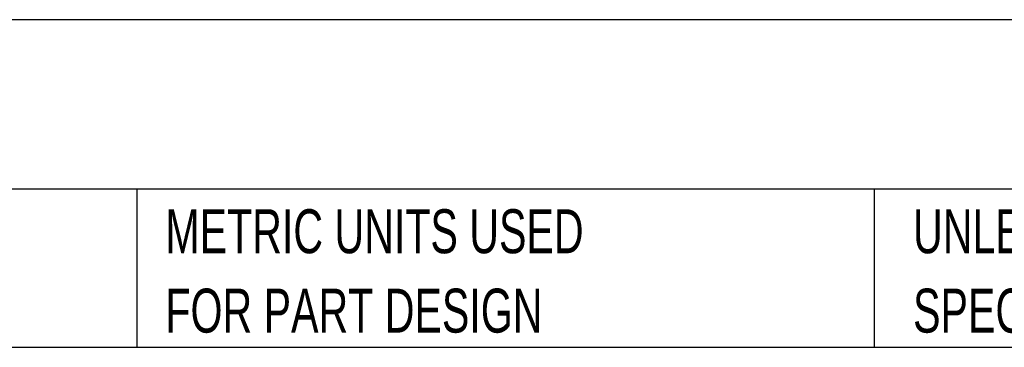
# Model space of a CAD drawing. Header units: millimetres. Extents: x 6 to 273, y 6 to 210.
# Tile 3 of 9: x 100 to 147, y 6 to 22. Entities that reach past the tile are written whole.
import ezdxf

# ---------------------------------------------------------------- set-up
doc = ezdxf.new("R2010")
doc.units = ezdxf.units.MM
doc.linetypes.add('SLD-Solid', pattern=[0])
doc.layers.add('TEXT', color=140, linetype='SLD-Solid', lineweight=25)
doc.styles.add('SLDTEXTSTYLE0', font='TXT', dxfattribs={"width": 0.7})

# ---------------------------------------------------------------- blocks, each defined once
blk = doc.blocks.new('SW_NOTE_0_3')
at = {"layer": 'TEXT', "color": 0, "char_height": 2.11667, "attachment_point": 1, "style": 'SLDTEXTSTYLE0'}
for s, insert in [('UNLESS OTHERWISE', (0, 2.729)), ('SPECIFIED UNITS ARE:', (0, -1.094))]:
    blk.add_mtext(s, dxfattribs=dict(at, insert=insert))
blk = doc.blocks.new('SW_NOTE_0_7')
at = {"layer": 'TEXT', "color": 0, "char_height": 2.11667, "attachment_point": 1, "style": 'SLDTEXTSTYLE0'}
for s, insert in [('METRIC UNITS USED', (0, 2.729)), ('FOR PART DESIGN', (0, -1.094))]:
    blk.add_mtext(s, dxfattribs=dict(at, insert=insert))

msp = doc.modelspace()

# ---------------------------------------------------------------- linework, layer by layer
at = {"layer": 'TEXT'}
for p, q in [((273.05, 22.126), (6.35, 22.126)), ((273.05, 13.97), (6.35, 13.97)), ((105.484, 13.97), (105.484, 6.35)), ((140.998, 13.97), (140.998, 6.35)), ((6.35, 6.35), (273.05, 6.35))]:
    msp.add_line(p, q, dxfattribs=at)

# ---------------------------------------------------------------- block references
for name, p in [('SW_NOTE_0_7', (106.854, 10.268)), ('SW_NOTE_0_3', (142.869, 10.268))]:
    msp.add_blockref(name, p, dxfattribs=at)

# ---------------------------------------------------------------- texts
at = {"layer": 'TEXT', "insert": (7.966, 20.002), "char_height": 3.70417, "attachment_point": 1, "style": 'SLDTEXTSTYLE0'}
msp.add_mtext('MURRELEKTRONIK CONNECTOR, FIELD-WIREABLE', dxfattribs=at)

doc.saveas('drawing.dxf')
